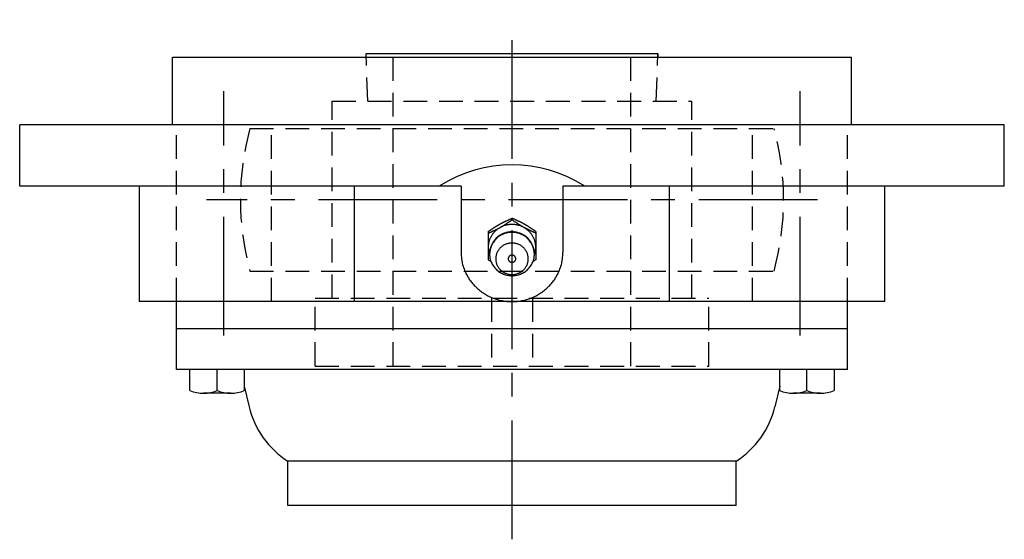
# Model space of a CAD drawing. Extents: x -78 to 174, y -78 to 174.
# Tile 8 of 9: x -73 to 72, y 98 to 174. Entities that reach past the tile are written whole.
import ezdxf

# ---------------------------------------------------------------- set-up
doc = ezdxf.new("R2010")
doc.units = 0
doc.header["$LTSCALE"] = 14
doc.linetypes.add('CENTER', pattern=[2, 1.25, -0.25, 0.25, -0.25])
doc.linetypes.add('HIDDEN', pattern=[0.375, 0.25, -0.125])
doc.layers.get('0').update_dxf_attribs({"linetype": 'CONTINUOUS'})
doc.layers.add('CENTER', color=1, linetype='CENTER')
doc.layers.add('HIDDEN', color=3, linetype='HIDDEN')

msp = doc.modelspace()

# ---------------------------------------------------------------- linework, layer by layer
for p, q in [((-50, 168.5), (50, 168.5)), ((-50, 158.5), (-50, 168.5)), ((-21.48, 168.5), (-21.5, 169)), ((-21.5, 169), (21.5, 169)), ((21.5, 169), (21.48, 168.5)), ((50, 158.5), (50, 168.5)), ((72.5, 158.5), (-72.5, 158.5)), ((-72.5, 149.5), (-72.5, 158.5)), ((72.5, 149.5), (72.5, 158.5)), ((-7.5, 149.5), (-72.5, 149.5)), ((-54.93, 149.5), (-54.93, 132.5)), ((-23.2, 132.5), (-23.2, 149.5)), ((-7.5, 149.5), (-7.5, 139.74)), ((7.5, 149.5), (7.5, 139.74)), ((72.5, 149.5), (7.5, 149.5)), ((23.2, 132.5), (23.2, 149.5)), ((54.93, 132.5), (54.93, 149.5)), ((0, 144.53), (0, 144.76)), ((-3.5, 142.81), (-3.5, 138.67)), ((3.5, 142.81), (3.5, 138.67)), ((-3.5, 138.67), (-3.09, 138.39)), ((3.5, 138.67), (3.09, 138.39)), ((54.93, 132.5), (-54.93, 132.5)), ((-49.42, 122.5), (-49.42, 132.5)), ((49.42, 122.5), (49.42, 132.5)), ((49.42, 128.5), (-49.42, 128.5)), ((49.42, 122.5), (-49.42, 122.5)), ((-47.42, 119.42), (-47.42, 122.5)), ((-43.42, 119.42), (-43.42, 122.5)), ((-39.42, 122.5), (-39.42, 119.42)), ((39.42, 119.42), (39.42, 122.5)), ((43.42, 119.42), (43.42, 122.5)), ((47.42, 122.5), (47.42, 119.42)), ((-41.42, 119), (-45.42, 119)), ((-39.42, 120.06), (-38.7, 117.01)), ((39.42, 120.06), (38.7, 117.01)), ((45.42, 119), (41.42, 119)), ((33, 109.01), (-33, 109.01)), ((-33, 102.5), (-33, 109.01)), ((33, 102.5), (33, 109.01)), ((33, 102.5), (-33, 102.5))]:
    msp.add_line(p, q)
for points in [[(-3.5, 142.81, 0), (-3.48, 142.83, 0), (-3.46, 142.84, 0), (-3.44, 142.85, 0), (-3.42, 142.87, 0), (-3.4, 142.88, 0), (-3.37, 142.9, 0), (-3.35, 142.91, 0), (-3.33, 142.93, 0), (-3.31, 142.94, 0), (-3.29, 142.96, 0), (-3.27, 142.97, 0), (-3.25, 142.98, 0), (-3.23, 143, 0), (-3.21, 143.01, 0), (-3.19, 143.03, 0), (-3.17, 143.04, 0), (-3.14, 143.05, 0), (-3.12, 143.07, 0), (-3.1, 143.08, 0), (-3.08, 143.1, 0), (-3.06, 143.11, 0), (-3.04, 143.12, 0), (-3.02, 143.14, 0), (-3, 143.15, 0), (-2.98, 143.17, 0), (-2.96, 143.18, 0), (-2.93, 143.19, 0), (-2.91, 143.21, 0), (-2.89, 143.22, 0), (-2.87, 143.24, 0), (-2.85, 143.25, 0), (-2.83, 143.27, 0), (-2.81, 143.28, 0), (-2.79, 143.29, 0), (-2.77, 143.31, 0), (-2.75, 143.32, 0), (-2.72, 143.34, 0), (-2.7, 143.35, 0), (-2.68, 143.36, 0), (-2.66, 143.38, 0), (-2.64, 143.39, 0), (-2.62, 143.4, 0), (-2.6, 143.42, 0), (-2.58, 143.43, 0), (-2.55, 143.44, 0), (-2.53, 143.46, 0), (-2.51, 143.47, 0), (-2.49, 143.49, 0), (-2.47, 143.5, 0), (-2.45, 143.51, 0), (-2.43, 143.53, 0), (-2.41, 143.54, 0), (-2.38, 143.55, 0), (-2.36, 143.57, 0), (-2.34, 143.58, 0), (-2.32, 143.59, 0), (-2.3, 143.61, 0), (-2.28, 143.62, 0), (-2.26, 143.63, 0), (-2.23, 143.65, 0), (-2.21, 143.66, 0), (-2.19, 143.67, 0), (-2.17, 143.69, 0), (-2.15, 143.7, 0), (-2.13, 143.71, 0), (-2.1, 143.72, 0), (-2.08, 143.74, 0), (-2.06, 143.75, 0), (-2.04, 143.76, 0), (-2.02, 143.78, 0), (-2, 143.79, 0), (-1.97, 143.8, 0), (-1.95, 143.81, 0), (-1.93, 143.83, 0), (-1.91, 143.84, 0), (-1.89, 143.85, 0), (-1.86, 143.86, 0), (-1.84, 143.88, 0), (-1.82, 143.89, 0), (-1.8, 143.9, 0), (-1.78, 143.91, 0), (-1.75, 143.93, 0), (-1.73, 143.94, 0), (-1.71, 143.95, 0), (-1.69, 143.96, 0), (-1.67, 143.97, 0), (-1.64, 143.99, 0), (-1.62, 144, 0), (-1.6, 144.01, 0), (-1.58, 144.02, 0), (-1.55, 144.03, 0), (-1.53, 144.04, 0), (-1.51, 144.06, 0), (-1.49, 144.07, 0), (-1.47, 144.08, 0), (-1.44, 144.09, 0), (-1.42, 144.1, 0), (-1.4, 144.11, 0), (-1.38, 144.12, 0), (-1.35, 144.14, 0), (-1.33, 144.15, 0), (-1.31, 144.16, 0), (-1.29, 144.17, 0), (-1.26, 144.18, 0), (-1.24, 144.19, 0), (-1.22, 144.2, 0), (-1.19, 144.22, 0), (-1.17, 144.23, 0), (-1.15, 144.24, 0), (-1.13, 144.25, 0), (-1.1, 144.26, 0), (-1.08, 144.27, 0), (-1.06, 144.28, 0), (-1.04, 144.29, 0), (-1.01, 144.3, 0), (-0.99, 144.31, 0), (-0.97, 144.32, 0), (-0.94, 144.34, 0), (-0.92, 144.35, 0), (-0.9, 144.36, 0), (-0.88, 144.37, 0), (-0.85, 144.38, 0), (-0.83, 144.39, 0), (-0.81, 144.4, 0), (-0.78, 144.41, 0), (-0.76, 144.42, 0), (-0.74, 144.43, 0), (-0.72, 144.44, 0), (-0.69, 144.45, 0), (-0.67, 144.46, 0), (-0.65, 144.47, 0), (-0.62, 144.48, 0), (-0.6, 144.5, 0), (-0.58, 144.5, 0), (-0.55, 144.52, 0), (-0.53, 144.53, 0), (-0.51, 144.54, 0), (-0.49, 144.55, 0), (-0.46, 144.56, 0), (-0.44, 144.57, 0), (-0.42, 144.58, 0), (-0.39, 144.59, 0), (-0.37, 144.6, 0), (-0.35, 144.61, 0), (-0.32, 144.62, 0), (-0.3, 144.63, 0), (-0.28, 144.64, 0), (-0.25, 144.65, 0), (-0.23, 144.66, 0), (-0.21, 144.67, 0), (-0.19, 144.68, 0), (-0.16, 144.69, 0), (-0.14, 144.7, 0), (-0.12, 144.71, 0), (-0.09, 144.72, 0), (-0.07, 144.73, 0), (-0.05, 144.74, 0), (-0.02, 144.75, 0), (0, 144.76, 0)], [(-3.5, 142.57, 0), (-3.48, 142.59, 0), (-3.45, 142.59, 0), (-3.43, 142.6, 0), (-3.41, 142.62, 0), (-3.38, 142.63, 0), (-3.36, 142.64, 0), (-3.34, 142.65, 0), (-3.31, 142.66, 0), (-3.29, 142.67, 0), (-3.27, 142.68, 0), (-3.25, 142.69, 0), (-3.22, 142.7, 0), (-3.2, 142.71, 0), (-3.18, 142.72, 0), (-3.15, 142.73, 0), (-3.13, 142.74, 0), (-3.11, 142.75, 0), (-3.08, 142.76, 0), (-3.06, 142.77, 0), (-3.04, 142.78, 0), (-3.01, 142.79, 0), (-2.99, 142.8, 0), (-2.97, 142.81, 0), (-2.95, 142.82, 0), (-2.92, 142.83, 0), (-2.9, 142.84, 0), (-2.88, 142.85, 0), (-2.85, 142.86, 0), (-2.83, 142.87, 0), (-2.81, 142.88, 0), (-2.78, 142.9, 0), (-2.76, 142.91, 0), (-2.74, 142.92, 0), (-2.72, 142.93, 0), (-2.69, 142.94, 0), (-2.67, 142.95, 0), (-2.65, 142.96, 0), (-2.62, 142.97, 0), (-2.6, 142.98, 0), (-2.58, 142.99, 0), (-2.56, 143, 0), (-2.53, 143.01, 0), (-2.51, 143.02, 0), (-2.49, 143.03, 0), (-2.46, 143.04, 0), (-2.44, 143.06, 0), (-2.42, 143.07, 0), (-2.4, 143.08, 0), (-2.37, 143.09, 0), (-2.35, 143.1, 0), (-2.33, 143.11, 0), (-2.3, 143.12, 0), (-2.28, 143.13, 0), (-2.26, 143.15, 0), (-2.24, 143.16, 0), (-2.21, 143.17, 0), (-2.19, 143.18, 0), (-2.17, 143.19, 0), (-2.15, 143.2, 0), (-2.12, 143.21, 0), (-2.1, 143.22, 0), (-2.08, 143.24, 0), (-2.06, 143.25, 0), (-2.03, 143.26, 0), (-2.01, 143.27, 0), (-1.99, 143.28, 0), (-1.97, 143.29, 0), (-1.95, 143.31, 0), (-1.92, 143.32, 0), (-1.9, 143.33, 0), (-1.88, 143.34, 0), (-1.86, 143.35, 0), (-1.83, 143.36, 0), (-1.81, 143.38, 0), (-1.79, 143.39, 0), (-1.77, 143.4, 0), (-1.75, 143.41, 0), (-1.72, 143.42, 0), (-1.7, 143.44, 0), (-1.68, 143.45, 0), (-1.66, 143.46, 0), (-1.64, 143.47, 0), (-1.61, 143.49, 0), (-1.59, 143.5, 0), (-1.57, 143.51, 0), (-1.55, 143.52, 0), (-1.53, 143.54, 0), (-1.5, 143.55, 0), (-1.48, 143.56, 0), (-1.46, 143.57, 0), (-1.44, 143.59, 0), (-1.42, 143.6, 0), (-1.4, 143.61, 0), (-1.37, 143.63, 0), (-1.35, 143.64, 0), (-1.33, 143.65, 0), (-1.31, 143.66, 0), (-1.29, 143.68, 0), (-1.27, 143.69, 0), (-1.24, 143.7, 0), (-1.22, 143.72, 0), (-1.2, 143.73, 0), (-1.18, 143.74, 0), (-1.16, 143.76, 0), (-1.14, 143.77, 0), (-1.12, 143.78, 0), (-1.09, 143.8, 0), (-1.07, 143.81, 0), (-1.05, 143.82, 0), (-1.03, 143.84, 0), (-1.01, 143.85, 0), (-0.99, 143.87, 0), (-0.97, 143.88, 0), (-0.95, 143.89, 0), (-0.92, 143.91, 0), (-0.9, 143.92, 0), (-0.88, 143.93, 0), (-0.86, 143.95, 0), (-0.84, 143.96, 0), (-0.82, 143.97, 0), (-0.8, 143.99, 0), (-0.78, 144, 0), (-0.75, 144.02, 0), (-0.73, 144.03, 0), (-0.71, 144.04, 0), (-0.69, 144.06, 0), (-0.67, 144.07, 0), (-0.65, 144.09, 0), (-0.63, 144.1, 0), (-0.61, 144.11, 0), (-0.59, 144.13, 0), (-0.56, 144.14, 0), (-0.54, 144.16, 0), (-0.52, 144.17, 0), (-0.5, 144.18, 0), (-0.48, 144.2, 0), (-0.46, 144.21, 0), (-0.44, 144.23, 0), (-0.42, 144.24, 0), (-0.4, 144.25, 0), (-0.38, 144.27, 0), (-0.36, 144.28, 0), (-0.33, 144.3, 0), (-0.31, 144.31, 0), (-0.29, 144.33, 0), (-0.27, 144.34, 0), (-0.25, 144.35, 0), (-0.23, 144.37, 0), (-0.21, 144.38, 0), (-0.19, 144.4, 0), (-0.17, 144.41, 0), (-0.15, 144.43, 0), (-0.13, 144.44, 0), (-0.1, 144.46, 0), (-0.08, 144.47, 0), (-0.06, 144.48, 0), (-0.04, 144.5, 0), (-0.02, 144.51, 0), (0, 144.53, 0)], [(3.3, 139.35, 0), (3.33, 139.44, 0), (3.36, 139.54, 0), (3.39, 139.63, 0), (3.41, 139.73, 0), (3.43, 139.83, 0), (3.45, 139.93, 0), (3.47, 140.03, 0), (3.48, 140.13, 0), (3.49, 140.23, 0), (3.5, 140.33, 0), (3.5, 140.44, 0), (3.5, 140.54, 0), (3.5, 140.64, 0), (3.49, 140.74, 0), (3.48, 140.84, 0), (3.47, 140.94, 0), (3.45, 141.04, 0), (3.43, 141.14, 0), (3.41, 141.24, 0), (3.39, 141.34, 0), (3.36, 141.43, 0), (3.33, 141.53, 0), (3.29, 141.62, 0), (3.26, 141.72, 0), (3.22, 141.81, 0), (3.17, 141.91, 0), (3.13, 142, 0), (3.08, 142.09, 0), (3.03, 142.18, 0), (2.98, 142.26, 0), (2.92, 142.35, 0), (2.86, 142.43, 0), (2.8, 142.51, 0), (2.74, 142.59, 0), (2.67, 142.67, 0), (2.6, 142.75, 0), (2.53, 142.82, 0), (2.46, 142.89, 0), (2.38, 142.96, 0), (2.3, 143.03, 0), (2.22, 143.09, 0), (2.14, 143.16, 0), (2.06, 143.22, 0), (1.97, 143.28, 0), (1.88, 143.33, 0), (1.79, 143.38, 0), (1.7, 143.44, 0), (1.61, 143.48, 0), (1.52, 143.53, 0), (1.42, 143.57, 0), (1.33, 143.61, 0), (1.23, 143.65, 0), (1.13, 143.68, 0), (1.03, 143.71, 0), (0.93, 143.74, 0), (0.83, 143.77, 0), (0.73, 143.79, 0), (0.62, 143.81, 0), (0.52, 143.82, 0), (0.42, 143.84, 0), (0.31, 143.85, 0), (0.21, 143.86, 0), (0.1, 143.86, 0), (0, 143.86, 0), (-0.1, 143.86, 0), (-0.21, 143.86, 0), (-0.31, 143.85, 0), (-0.42, 143.84, 0), (-0.52, 143.82, 0), (-0.62, 143.81, 0), (-0.73, 143.79, 0), (-0.83, 143.77, 0), (-0.93, 143.74, 0), (-1.03, 143.71, 0), (-1.13, 143.68, 0), (-1.23, 143.65, 0), (-1.33, 143.61, 0), (-1.42, 143.57, 0), (-1.52, 143.53, 0), (-1.61, 143.48, 0), (-1.7, 143.44, 0), (-1.79, 143.38, 0), (-1.88, 143.33, 0), (-1.97, 143.28, 0), (-2.06, 143.22, 0), (-2.14, 143.16, 0), (-2.22, 143.09, 0), (-2.3, 143.03, 0), (-2.38, 142.96, 0), (-2.46, 142.89, 0), (-2.53, 142.82, 0), (-2.6, 142.75, 0), (-2.67, 142.67, 0), (-2.74, 142.59, 0), (-2.8, 142.51, 0), (-2.86, 142.43, 0), (-2.92, 142.35, 0), (-2.98, 142.26, 0), (-3.03, 142.18, 0), (-3.08, 142.09, 0), (-3.13, 142, 0), (-3.17, 141.91, 0), (-3.22, 141.81, 0), (-3.26, 141.72, 0), (-3.29, 141.62, 0), (-3.33, 141.53, 0), (-3.36, 141.43, 0), (-3.39, 141.34, 0), (-3.41, 141.24, 0), (-3.43, 141.14, 0), (-3.45, 141.04, 0), (-3.47, 140.94, 0), (-3.48, 140.84, 0), (-3.49, 140.74, 0), (-3.5, 140.64, 0), (-3.5, 140.54, 0), (-3.5, 140.44, 0), (-3.5, 140.33, 0), (-3.49, 140.23, 0), (-3.48, 140.13, 0), (-3.47, 140.03, 0), (-3.45, 139.93, 0), (-3.43, 139.83, 0), (-3.41, 139.73, 0), (-3.39, 139.63, 0), (-3.36, 139.54, 0), (-3.33, 139.44, 0), (-3.3, 139.35, 0)], [(3.5, 142.81, 0), (3.48, 142.83, 0), (3.46, 142.84, 0), (3.44, 142.85, 0), (3.42, 142.87, 0), (3.4, 142.88, 0), (3.37, 142.9, 0), (3.35, 142.91, 0), (3.33, 142.93, 0), (3.31, 142.94, 0), (3.29, 142.96, 0), (3.27, 142.97, 0), (3.25, 142.98, 0), (3.23, 143, 0), (3.21, 143.01, 0), (3.19, 143.03, 0), (3.17, 143.04, 0), (3.14, 143.05, 0), (3.12, 143.07, 0), (3.1, 143.08, 0), (3.08, 143.1, 0), (3.06, 143.11, 0), (3.04, 143.12, 0), (3.02, 143.14, 0), (3, 143.15, 0), (2.98, 143.17, 0), (2.96, 143.18, 0), (2.93, 143.19, 0), (2.91, 143.21, 0), (2.89, 143.22, 0), (2.87, 143.24, 0), (2.85, 143.25, 0), (2.83, 143.27, 0), (2.81, 143.28, 0), (2.79, 143.29, 0), (2.77, 143.31, 0), (2.75, 143.32, 0), (2.72, 143.34, 0), (2.7, 143.35, 0), (2.68, 143.36, 0), (2.66, 143.38, 0), (2.64, 143.39, 0), (2.62, 143.4, 0), (2.6, 143.42, 0), (2.58, 143.43, 0), (2.55, 143.44, 0), (2.53, 143.46, 0), (2.51, 143.47, 0), (2.49, 143.49, 0), (2.47, 143.5, 0), (2.45, 143.51, 0), (2.43, 143.53, 0), (2.41, 143.54, 0), (2.38, 143.55, 0), (2.36, 143.57, 0), (2.34, 143.58, 0), (2.32, 143.59, 0), (2.3, 143.61, 0), (2.28, 143.62, 0), (2.26, 143.63, 0), (2.23, 143.65, 0), (2.21, 143.66, 0), (2.19, 143.67, 0), (2.17, 143.69, 0), (2.15, 143.7, 0), (2.13, 143.71, 0), (2.1, 143.72, 0), (2.08, 143.74, 0), (2.06, 143.75, 0), (2.04, 143.76, 0), (2.02, 143.78, 0), (2, 143.79, 0), (1.97, 143.8, 0), (1.95, 143.81, 0), (1.93, 143.83, 0), (1.91, 143.84, 0), (1.89, 143.85, 0), (1.86, 143.86, 0), (1.84, 143.88, 0), (1.82, 143.89, 0), (1.8, 143.9, 0), (1.78, 143.91, 0), (1.75, 143.93, 0), (1.73, 143.94, 0), (1.71, 143.95, 0), (1.69, 143.96, 0), (1.67, 143.97, 0), (1.64, 143.99, 0), (1.62, 144, 0), (1.6, 144.01, 0), (1.58, 144.02, 0), (1.55, 144.03, 0), (1.53, 144.04, 0), (1.51, 144.06, 0), (1.49, 144.07, 0), (1.47, 144.08, 0), (1.44, 144.09, 0), (1.42, 144.1, 0), (1.4, 144.11, 0), (1.38, 144.12, 0), (1.35, 144.14, 0), (1.33, 144.15, 0), (1.31, 144.16, 0), (1.29, 144.17, 0), (1.26, 144.18, 0), (1.24, 144.19, 0), (1.22, 144.2, 0), (1.19, 144.22, 0), (1.17, 144.23, 0), (1.15, 144.24, 0), (1.13, 144.25, 0), (1.1, 144.26, 0), (1.08, 144.27, 0), (1.06, 144.28, 0), (1.04, 144.29, 0), (1.01, 144.3, 0), (0.99, 144.31, 0), (0.97, 144.32, 0), (0.94, 144.34, 0), (0.92, 144.35, 0), (0.9, 144.36, 0), (0.88, 144.37, 0), (0.85, 144.38, 0), (0.83, 144.39, 0), (0.81, 144.4, 0), (0.78, 144.41, 0), (0.76, 144.42, 0), (0.74, 144.43, 0), (0.72, 144.44, 0), (0.69, 144.45, 0), (0.67, 144.46, 0), (0.65, 144.47, 0), (0.62, 144.48, 0), (0.6, 144.5, 0), (0.58, 144.5, 0), (0.55, 144.52, 0), (0.53, 144.53, 0), (0.51, 144.54, 0), (0.49, 144.55, 0), (0.46, 144.56, 0), (0.44, 144.57, 0), (0.42, 144.58, 0), (0.39, 144.59, 0), (0.37, 144.6, 0), (0.35, 144.61, 0), (0.32, 144.62, 0), (0.3, 144.63, 0), (0.28, 144.64, 0), (0.25, 144.65, 0), (0.23, 144.66, 0), (0.21, 144.67, 0), (0.19, 144.68, 0), (0.16, 144.69, 0), (0.14, 144.7, 0), (0.12, 144.71, 0), (0.09, 144.72, 0), (0.07, 144.73, 0), (0.05, 144.74, 0), (0.02, 144.75, 0), (0, 144.76, 0)], [(3.5, 142.57, 0), (3.48, 142.59, 0), (3.45, 142.59, 0), (3.43, 142.6, 0), (3.41, 142.62, 0), (3.38, 142.63, 0), (3.36, 142.64, 0), (3.34, 142.65, 0), (3.31, 142.66, 0), (3.29, 142.67, 0), (3.27, 142.68, 0), (3.25, 142.69, 0), (3.22, 142.7, 0), (3.2, 142.71, 0), (3.18, 142.72, 0), (3.15, 142.73, 0), (3.13, 142.74, 0), (3.11, 142.75, 0), (3.08, 142.76, 0), (3.06, 142.77, 0), (3.04, 142.78, 0), (3.01, 142.79, 0), (2.99, 142.8, 0), (2.97, 142.81, 0), (2.95, 142.82, 0), (2.92, 142.83, 0), (2.9, 142.84, 0), (2.88, 142.85, 0), (2.85, 142.86, 0), (2.83, 142.87, 0), (2.81, 142.88, 0), (2.78, 142.9, 0), (2.76, 142.91, 0), (2.74, 142.92, 0), (2.72, 142.93, 0), (2.69, 142.94, 0), (2.67, 142.95, 0), (2.65, 142.96, 0), (2.62, 142.97, 0), (2.6, 142.98, 0), (2.58, 142.99, 0), (2.56, 143, 0), (2.53, 143.01, 0), (2.51, 143.02, 0), (2.49, 143.03, 0), (2.46, 143.04, 0), (2.44, 143.06, 0), (2.42, 143.07, 0), (2.4, 143.08, 0), (2.37, 143.09, 0), (2.35, 143.1, 0), (2.33, 143.11, 0), (2.3, 143.12, 0), (2.28, 143.13, 0), (2.26, 143.15, 0), (2.24, 143.16, 0), (2.21, 143.17, 0), (2.19, 143.18, 0), (2.17, 143.19, 0), (2.15, 143.2, 0), (2.12, 143.21, 0), (2.1, 143.22, 0), (2.08, 143.24, 0), (2.06, 143.25, 0), (2.03, 143.26, 0), (2.01, 143.27, 0), (1.99, 143.28, 0), (1.97, 143.29, 0), (1.95, 143.31, 0), (1.92, 143.32, 0), (1.9, 143.33, 0), (1.88, 143.34, 0), (1.86, 143.35, 0), (1.83, 143.36, 0), (1.81, 143.38, 0), (1.79, 143.39, 0), (1.77, 143.4, 0), (1.75, 143.41, 0), (1.72, 143.42, 0), (1.7, 143.44, 0), (1.68, 143.45, 0), (1.66, 143.46, 0), (1.64, 143.47, 0), (1.61, 143.49, 0), (1.59, 143.5, 0), (1.57, 143.51, 0), (1.55, 143.52, 0), (1.53, 143.54, 0), (1.5, 143.55, 0), (1.48, 143.56, 0), (1.46, 143.57, 0), (1.44, 143.59, 0), (1.42, 143.6, 0), (1.4, 143.61, 0), (1.37, 143.63, 0), (1.35, 143.64, 0), (1.33, 143.65, 0), (1.31, 143.66, 0), (1.29, 143.68, 0), (1.27, 143.69, 0), (1.24, 143.7, 0), (1.22, 143.72, 0), (1.2, 143.73, 0), (1.18, 143.74, 0), (1.16, 143.76, 0), (1.14, 143.77, 0), (1.12, 143.78, 0), (1.09, 143.8, 0), (1.07, 143.81, 0), (1.05, 143.82, 0), (1.03, 143.84, 0), (1.01, 143.85, 0), (0.99, 143.87, 0), (0.97, 143.88, 0), (0.95, 143.89, 0), (0.92, 143.91, 0), (0.9, 143.92, 0), (0.88, 143.93, 0), (0.86, 143.95, 0), (0.84, 143.96, 0), (0.82, 143.97, 0), (0.8, 143.99, 0), (0.78, 144, 0), (0.75, 144.02, 0), (0.73, 144.03, 0), (0.71, 144.04, 0), (0.69, 144.06, 0), (0.67, 144.07, 0), (0.65, 144.09, 0), (0.63, 144.1, 0), (0.61, 144.11, 0), (0.59, 144.13, 0), (0.56, 144.14, 0), (0.54, 144.16, 0), (0.52, 144.17, 0), (0.5, 144.18, 0), (0.48, 144.2, 0), (0.46, 144.21, 0), (0.44, 144.23, 0), (0.42, 144.24, 0), (0.4, 144.25, 0), (0.38, 144.27, 0), (0.36, 144.28, 0), (0.33, 144.3, 0), (0.31, 144.31, 0), (0.29, 144.33, 0), (0.27, 144.34, 0), (0.25, 144.35, 0), (0.23, 144.37, 0), (0.21, 144.38, 0), (0.19, 144.4, 0), (0.17, 144.41, 0), (0.15, 144.43, 0), (0.13, 144.44, 0), (0.1, 144.46, 0), (0.08, 144.47, 0), (0.06, 144.48, 0), (0.04, 144.5, 0), (0.02, 144.51, 0), (0, 144.53, 0)], [(3.3, 139.5, 0), (3.3, 139.66, 0), (3.28, 139.81, 0), (3.26, 139.97, 0), (3.24, 140.12, 0), (3.2, 140.27, 0), (3.16, 140.42, 0), (3.11, 140.57, 0), (3.05, 140.72, 0), (2.98, 140.86, 0), (2.91, 141, 0), (2.83, 141.14, 0), (2.74, 141.27, 0), (2.65, 141.4, 0), (2.55, 141.52, 0), (2.45, 141.64, 0), (2.33, 141.75, 0), (2.22, 141.86, 0), (2.09, 141.96, 0), (1.97, 142.06, 0), (1.83, 142.15, 0), (1.7, 142.23, 0), (1.56, 142.31, 0), (1.41, 142.38, 0), (1.26, 142.44, 0), (1.11, 142.5, 0), (0.96, 142.55, 0), (0.8, 142.59, 0), (0.64, 142.62, 0), (0.48, 142.65, 0), (0.32, 142.67, 0), (0.16, 142.68, 0), (0, 142.69, 0), (-0.16, 142.68, 0), (-0.32, 142.67, 0), (-0.48, 142.65, 0), (-0.64, 142.62, 0), (-0.8, 142.59, 0), (-0.96, 142.55, 0), (-1.11, 142.5, 0), (-1.26, 142.44, 0), (-1.41, 142.38, 0), (-1.56, 142.31, 0), (-1.7, 142.23, 0), (-1.83, 142.15, 0), (-1.97, 142.06, 0), (-2.09, 141.96, 0), (-2.22, 141.86, 0), (-2.33, 141.75, 0), (-2.45, 141.64, 0), (-2.55, 141.52, 0), (-2.65, 141.4, 0), (-2.74, 141.27, 0), (-2.83, 141.14, 0), (-2.91, 141, 0), (-2.98, 140.86, 0), (-3.05, 140.72, 0), (-3.11, 140.57, 0), (-3.16, 140.42, 0), (-3.2, 140.27, 0), (-3.24, 140.12, 0), (-3.26, 139.97, 0), (-3.28, 139.81, 0), (-3.3, 139.66, 0), (-3.3, 139.5, 0), (-3.3, 139.34, 0), (-3.28, 139.19, 0), (-3.26, 139.03, 0), (-3.24, 138.88, 0), (-3.2, 138.72, 0), (-3.16, 138.57, 0), (-3.11, 138.43, 0), (-3.05, 138.28, 0), (-2.98, 138.14, 0), (-2.91, 138, 0), (-2.83, 137.86, 0), (-2.74, 137.73, 0), (-2.65, 137.6, 0), (-2.55, 137.48, 0), (-2.45, 137.36, 0), (-2.33, 137.25, 0), (-2.22, 137.14, 0), (-2.09, 137.03, 0), (-1.97, 136.94, 0), (-1.83, 136.85, 0), (-1.7, 136.76, 0), (-1.56, 136.69, 0), (-1.41, 136.62, 0), (-1.26, 136.55, 0), (-1.11, 136.5, 0), (-0.96, 136.45, 0), (-0.8, 136.41, 0), (-0.64, 136.37, 0), (-0.48, 136.35, 0), (-0.32, 136.33, 0), (-0.16, 136.31, 0), (0, 136.31, 0), (0.16, 136.31, 0), (0.32, 136.33, 0), (0.48, 136.35, 0), (0.64, 136.37, 0), (0.8, 136.41, 0), (0.96, 136.45, 0), (1.11, 136.5, 0), (1.26, 136.55, 0), (1.41, 136.62, 0), (1.56, 136.69, 0), (1.7, 136.76, 0), (1.83, 136.85, 0), (1.97, 136.94, 0), (2.09, 137.03, 0), (2.22, 137.14, 0), (2.33, 137.25, 0), (2.45, 137.36, 0), (2.55, 137.48, 0), (2.65, 137.6, 0), (2.74, 137.73, 0), (2.83, 137.86, 0), (2.91, 138, 0), (2.98, 138.14, 0), (3.05, 138.28, 0), (3.11, 138.43, 0), (3.16, 138.57, 0), (3.2, 138.72, 0), (3.24, 138.88, 0), (3.26, 139.03, 0), (3.28, 139.19, 0), (3.3, 139.34, 0), (3.3, 139.5, 0)], [(2.4, 138.8, 0), (2.4, 138.91, 0), (2.39, 139.03, 0), (2.37, 139.14, 0), (2.35, 139.25, 0), (2.33, 139.36, 0), (2.3, 139.47, 0), (2.26, 139.58, 0), (2.22, 139.69, 0), (2.17, 139.79, 0), (2.12, 139.89, 0), (2.06, 139.99, 0), (2, 140.09, 0), (1.93, 140.18, 0), (1.86, 140.27, 0), (1.78, 140.36, 0), (1.7, 140.44, 0), (1.61, 140.52, 0), (1.52, 140.59, 0), (1.43, 140.66, 0), (1.33, 140.73, 0), (1.23, 140.79, 0), (1.13, 140.84, 0), (1.03, 140.9, 0), (0.92, 140.94, 0), (0.81, 140.98, 0), (0.7, 141.02, 0), (0.58, 141.05, 0), (0.47, 141.07, 0), (0.35, 141.09, 0), (0.24, 141.11, 0), (0.12, 141.12, 0), (0, 141.12, 0), (-0.12, 141.12, 0), (-0.24, 141.11, 0), (-0.35, 141.09, 0), (-0.47, 141.07, 0), (-0.58, 141.05, 0), (-0.7, 141.02, 0), (-0.81, 140.98, 0), (-0.92, 140.94, 0), (-1.03, 140.9, 0), (-1.13, 140.84, 0), (-1.23, 140.79, 0), (-1.33, 140.73, 0), (-1.43, 140.66, 0), (-1.52, 140.59, 0), (-1.61, 140.52, 0), (-1.7, 140.44, 0), (-1.78, 140.36, 0), (-1.86, 140.27, 0), (-1.93, 140.18, 0), (-2, 140.09, 0), (-2.06, 139.99, 0), (-2.12, 139.89, 0), (-2.17, 139.79, 0), (-2.22, 139.69, 0), (-2.26, 139.58, 0), (-2.3, 139.47, 0), (-2.33, 139.36, 0), (-2.35, 139.25, 0), (-2.37, 139.14, 0), (-2.39, 139.03, 0), (-2.4, 138.91, 0), (-2.4, 138.8, 0), (-2.4, 138.69, 0), (-2.39, 138.57, 0), (-2.37, 138.46, 0), (-2.35, 138.35, 0), (-2.33, 138.24, 0), (-2.3, 138.13, 0), (-2.26, 138.02, 0), (-2.22, 137.91, 0), (-2.17, 137.81, 0), (-2.12, 137.71, 0), (-2.06, 137.61, 0), (-2, 137.51, 0), (-1.93, 137.42, 0), (-1.86, 137.33, 0), (-1.78, 137.24, 0), (-1.7, 137.16, 0), (-1.61, 137.08, 0), (-1.52, 137.01, 0), (-1.43, 136.94, 0), (-1.33, 136.87, 0), (-1.23, 136.81, 0), (-1.13, 136.76, 0), (-1.03, 136.7, 0), (-0.92, 136.66, 0), (-0.81, 136.62, 0), (-0.7, 136.58, 0), (-0.58, 136.55, 0), (-0.47, 136.53, 0), (-0.35, 136.51, 0), (-0.24, 136.49, 0), (-0.12, 136.49, 0), (0, 136.48, 0), (0.12, 136.49, 0), (0.24, 136.49, 0), (0.35, 136.51, 0), (0.47, 136.53, 0), (0.58, 136.55, 0), (0.7, 136.58, 0), (0.81, 136.62, 0), (0.92, 136.66, 0), (1.03, 136.7, 0), (1.13, 136.76, 0), (1.23, 136.81, 0), (1.33, 136.87, 0), (1.43, 136.94, 0), (1.52, 137.01, 0), (1.61, 137.08, 0), (1.7, 137.16, 0), (1.78, 137.24, 0), (1.86, 137.33, 0), (1.93, 137.42, 0), (2, 137.51, 0), (2.06, 137.61, 0), (2.12, 137.71, 0), (2.17, 137.81, 0), (2.22, 137.91, 0), (2.26, 138.02, 0), (2.3, 138.13, 0), (2.33, 138.24, 0), (2.35, 138.35, 0), (2.37, 138.46, 0), (2.39, 138.57, 0), (2.4, 138.69, 0), (2.4, 138.8, 0)], [(-7.5, 139.74, 0), (-7.5, 139.57, 0), (-7.49, 139.39, 0), (-7.48, 139.21, 0), (-7.46, 139.03, 0), (-7.44, 138.86, 0), (-7.42, 138.68, 0), (-7.39, 138.51, 0), (-7.36, 138.33, 0), (-7.32, 138.16, 0), (-7.28, 137.98, 0), (-7.23, 137.81, 0), (-7.18, 137.64, 0), (-7.12, 137.47, 0), (-7.06, 137.3, 0), (-7, 137.14, 0), (-6.93, 136.97, 0), (-6.86, 136.81, 0), (-6.78, 136.65, 0), (-6.7, 136.49, 0), (-6.61, 136.33, 0), (-6.53, 136.17, 0), (-6.43, 136.02, 0), (-6.34, 135.87, 0), (-6.24, 135.72, 0), (-6.13, 135.57, 0), (-6.02, 135.43, 0), (-5.91, 135.29, 0), (-5.8, 135.15, 0), (-5.68, 135.01, 0), (-5.56, 134.88, 0), (-5.43, 134.75, 0), (-5.3, 134.62, 0), (-5.17, 134.5, 0), (-5.04, 134.38, 0), (-4.9, 134.26, 0), (-4.76, 134.14, 0), (-4.61, 134.03, 0), (-4.47, 133.93, 0), (-4.32, 133.82, 0), (-4.17, 133.72, 0), (-4.01, 133.62, 0), (-3.86, 133.53, 0), (-3.7, 133.44, 0), (-3.54, 133.35, 0), (-3.37, 133.27, 0), (-3.21, 133.2, 0), (-3.04, 133.12, 0), (-2.87, 133.05, 0), (-2.7, 132.99, 0), (-2.53, 132.92, 0), (-2.35, 132.87, 0), (-2.18, 132.81, 0), (-2, 132.76, 0), (-1.82, 132.72, 0), (-1.64, 132.68, 0), (-1.46, 132.64, 0), (-1.28, 132.61, 0), (-1.1, 132.58, 0), (-0.92, 132.55, 0), (-0.74, 132.53, 0), (-0.55, 132.52, 0), (-0.37, 132.51, 0), (-0.18, 132.5, 0), (0, 132.5, 0), (0.18, 132.5, 0), (0.37, 132.51, 0), (0.55, 132.52, 0), (0.74, 132.53, 0), (0.92, 132.55, 0), (1.1, 132.58, 0), (1.28, 132.61, 0), (1.46, 132.64, 0), (1.64, 132.68, 0), (1.82, 132.72, 0), (2, 132.76, 0), (2.18, 132.81, 0), (2.35, 132.87, 0), (2.53, 132.92, 0), (2.7, 132.99, 0), (2.87, 133.05, 0), (3.04, 133.12, 0), (3.21, 133.2, 0), (3.37, 133.27, 0), (3.54, 133.35, 0), (3.7, 133.44, 0), (3.86, 133.53, 0), (4.01, 133.62, 0), (4.17, 133.72, 0), (4.32, 133.82, 0), (4.47, 133.93, 0), (4.61, 134.03, 0), (4.76, 134.14, 0), (4.9, 134.26, 0), (5.04, 134.38, 0), (5.17, 134.5, 0), (5.3, 134.62, 0), (5.43, 134.75, 0), (5.56, 134.88, 0), (5.68, 135.01, 0), (5.8, 135.15, 0), (5.91, 135.29, 0), (6.02, 135.43, 0), (6.13, 135.57, 0), (6.24, 135.72, 0), (6.34, 135.87, 0), (6.43, 136.02, 0), (6.53, 136.17, 0), (6.61, 136.33, 0), (6.7, 136.49, 0), (6.78, 136.65, 0), (6.86, 136.81, 0), (6.93, 136.97, 0), (7, 137.14, 0), (7.06, 137.3, 0), (7.12, 137.47, 0), (7.18, 137.64, 0), (7.23, 137.81, 0), (7.28, 137.98, 0), (7.32, 138.16, 0), (7.36, 138.33, 0), (7.39, 138.51, 0), (7.42, 138.68, 0), (7.44, 138.86, 0), (7.46, 139.03, 0), (7.48, 139.21, 0), (7.49, 139.39, 0), (7.5, 139.57, 0), (7.5, 139.74, 0)], [(-3.5, 140.48, 0), (-3.5, 140.47, 0), (-3.5, 140.46, 0), (-3.5, 140.46, 0), (-3.5, 140.45, 0), (-3.5, 140.44, 0), (-3.5, 140.43, 0), (-3.5, 140.42, 0), (-3.5, 140.41, 0), (-3.5, 140.4, 0), (-3.5, 140.39, 0), (-3.5, 140.38, 0), (-3.5, 140.37, 0), (-3.5, 140.37, 0), (-3.5, 140.36, 0), (-3.5, 140.35, 0), (-3.5, 140.34, 0), (-3.5, 140.33, 0), (-3.5, 140.32, 0), (-3.5, 140.31, 0), (-3.49, 140.3, 0), (-3.49, 140.29, 0), (-3.49, 140.28, 0), (-3.49, 140.27, 0), (-3.49, 140.26, 0), (-3.49, 140.26, 0), (-3.49, 140.25, 0), (-3.49, 140.24, 0), (-3.49, 140.23, 0), (-3.49, 140.22, 0), (-3.49, 140.21, 0), (-3.49, 140.2, 0), (-3.49, 140.19, 0), (-3.49, 140.18, 0), (-3.49, 140.18, 0), (-3.48, 140.17, 0), (-3.48, 140.16, 0), (-3.48, 140.15, 0), (-3.48, 140.14, 0), (-3.48, 140.13, 0), (-3.48, 140.12, 0), (-3.48, 140.11, 0), (-3.48, 140.1, 0), (-3.48, 140.09, 0), (-3.48, 140.09, 0), (-3.47, 140.08, 0), (-3.47, 140.07, 0), (-3.47, 140.06, 0), (-3.47, 140.05, 0), (-3.47, 140.04, 0), (-3.47, 140.03, 0), (-3.47, 140.02, 0), (-3.47, 140.01, 0), (-3.46, 140, 0), (-3.46, 140, 0), (-3.46, 139.99, 0), (-3.46, 139.98, 0), (-3.46, 139.97, 0), (-3.46, 139.96, 0), (-3.46, 139.95, 0), (-3.45, 139.94, 0), (-3.45, 139.93, 0), (-3.45, 139.92, 0), (-3.45, 139.91, 0), (-3.45, 139.91, 0), (-3.45, 139.9, 0), (-3.45, 139.89, 0), (-3.44, 139.88, 0), (-3.44, 139.87, 0), (-3.44, 139.86, 0), (-3.44, 139.85, 0), (-3.44, 139.84, 0), (-3.44, 139.83, 0), (-3.43, 139.82, 0), (-3.43, 139.82, 0), (-3.43, 139.81, 0), (-3.43, 139.8, 0), (-3.43, 139.79, 0), (-3.42, 139.78, 0), (-3.42, 139.77, 0), (-3.42, 139.76, 0), (-3.42, 139.75, 0), (-3.42, 139.75, 0), (-3.41, 139.74, 0), (-3.41, 139.73, 0), (-3.41, 139.72, 0), (-3.41, 139.71, 0), (-3.41, 139.7, 0), (-3.4, 139.69, 0), (-3.4, 139.68, 0), (-3.4, 139.68, 0), (-3.4, 139.67, 0), (-3.39, 139.66, 0), (-3.39, 139.65, 0), (-3.39, 139.64, 0), (-3.39, 139.63, 0), (-3.38, 139.62, 0), (-3.38, 139.61, 0), (-3.38, 139.6, 0), (-3.38, 139.6, 0), (-3.38, 139.59, 0), (-3.37, 139.58, 0), (-3.37, 139.57, 0), (-3.37, 139.56, 0), (-3.37, 139.55, 0), (-3.36, 139.54, 0), (-3.36, 139.53, 0), (-3.36, 139.53, 0), (-3.35, 139.52, 0), (-3.35, 139.51, 0), (-3.35, 139.5, 0), (-3.35, 139.49, 0), (-3.34, 139.48, 0), (-3.34, 139.47, 0), (-3.34, 139.47, 0), (-3.34, 139.46, 0), (-3.33, 139.45, 0), (-3.33, 139.44, 0), (-3.33, 139.43, 0), (-3.32, 139.42, 0), (-3.32, 139.41, 0), (-3.32, 139.41, 0), (-3.31, 139.4, 0), (-3.31, 139.39, 0), (-3.31, 139.38, 0), (-3.31, 139.37, 0), (-3.3, 139.36, 0), (-3.3, 139.35, 0), (-3.3, 139.35, 0)], [(0.55, 138.8, 0), (0.55, 138.83, 0), (0.55, 138.85, 0), (0.55, 138.88, 0), (0.54, 138.91, 0), (0.54, 138.93, 0), (0.53, 138.96, 0), (0.52, 138.98, 0), (0.51, 139, 0), (0.5, 139.03, 0), (0.49, 139.05, 0), (0.48, 139.07, 0), (0.46, 139.1, 0), (0.45, 139.12, 0), (0.43, 139.14, 0), (0.41, 139.16, 0), (0.39, 139.18, 0), (0.37, 139.2, 0), (0.35, 139.21, 0), (0.33, 139.23, 0), (0.31, 139.25, 0), (0.29, 139.26, 0), (0.26, 139.27, 0), (0.24, 139.28, 0), (0.21, 139.29, 0), (0.19, 139.3, 0), (0.16, 139.31, 0), (0.13, 139.32, 0), (0.11, 139.32, 0), (0.08, 139.33, 0), (0.05, 139.33, 0), (0.03, 139.34, 0), (0, 139.34, 0), (-0.03, 139.34, 0), (-0.05, 139.33, 0), (-0.08, 139.33, 0), (-0.11, 139.32, 0), (-0.13, 139.32, 0), (-0.16, 139.31, 0), (-0.19, 139.3, 0), (-0.21, 139.29, 0), (-0.24, 139.28, 0), (-0.26, 139.27, 0), (-0.29, 139.26, 0), (-0.31, 139.25, 0), (-0.33, 139.23, 0), (-0.35, 139.21, 0), (-0.37, 139.2, 0), (-0.39, 139.18, 0), (-0.41, 139.16, 0), (-0.43, 139.14, 0), (-0.45, 139.12, 0), (-0.46, 139.1, 0), (-0.48, 139.07, 0), (-0.49, 139.05, 0), (-0.5, 139.03, 0), (-0.51, 139, 0), (-0.52, 138.98, 0), (-0.53, 138.96, 0), (-0.54, 138.93, 0), (-0.54, 138.91, 0), (-0.55, 138.88, 0), (-0.55, 138.85, 0), (-0.55, 138.83, 0), (-0.55, 138.8, 0), (-0.55, 138.77, 0), (-0.55, 138.75, 0), (-0.55, 138.72, 0), (-0.54, 138.7, 0), (-0.54, 138.67, 0), (-0.53, 138.65, 0), (-0.52, 138.62, 0), (-0.51, 138.59, 0), (-0.5, 138.57, 0), (-0.49, 138.55, 0), (-0.48, 138.53, 0), (-0.46, 138.5, 0), (-0.45, 138.48, 0), (-0.43, 138.46, 0), (-0.41, 138.44, 0), (-0.39, 138.42, 0), (-0.37, 138.4, 0), (-0.35, 138.39, 0), (-0.33, 138.37, 0), (-0.31, 138.35, 0), (-0.29, 138.34, 0), (-0.26, 138.33, 0), (-0.24, 138.32, 0), (-0.21, 138.31, 0), (-0.19, 138.3, 0), (-0.16, 138.29, 0), (-0.13, 138.28, 0), (-0.11, 138.28, 0), (-0.08, 138.27, 0), (-0.05, 138.27, 0), (-0.03, 138.26, 0), (0, 138.26, 0), (0.03, 138.26, 0), (0.05, 138.27, 0), (0.08, 138.27, 0), (0.11, 138.28, 0), (0.13, 138.28, 0), (0.16, 138.29, 0), (0.19, 138.3, 0), (0.21, 138.31, 0), (0.24, 138.32, 0), (0.26, 138.33, 0), (0.29, 138.34, 0), (0.31, 138.35, 0), (0.33, 138.37, 0), (0.35, 138.39, 0), (0.37, 138.4, 0), (0.39, 138.42, 0), (0.41, 138.44, 0), (0.43, 138.46, 0), (0.45, 138.48, 0), (0.46, 138.5, 0), (0.48, 138.53, 0), (0.49, 138.55, 0), (0.5, 138.57, 0), (0.51, 138.59, 0), (0.52, 138.62, 0), (0.53, 138.65, 0), (0.54, 138.67, 0), (0.54, 138.7, 0), (0.55, 138.72, 0), (0.55, 138.75, 0), (0.55, 138.77, 0), (0.55, 138.8, 0)]]:
    msp.add_polyline3d(points)
for centre, radius, start, end in [((0, 132.61), 20, 57.6407, 122.3593), ((0, 139.5), 3.3, 0, 180), ((-45.42, 124.03), 5.03, 246.5549, 293.4451), ((-41.42, 124.03), 5.03, 246.5549, 293.4451), ((41.42, 124.03), 5.03, 246.5549, 293.4451), ((45.42, 124.03), 5.03, 246.5549, 293.4451), ((-26.05, 120), 13, 193.297, 237.6876), ((26.05, 120), 13, 302.3124, 346.703)]:
    msp.add_arc(centre, radius, start, end)
at = {"layer": 'CENTER'}
for p, q in [((0, 97.5), (0, 174)), ((-42.43, 127.5), (-42.43, 163.5)), ((42.43, 127.5), (42.43, 163.5)), ((45, 147.5), (-45, 147.5))]:
    msp.add_line(p, q, dxfattribs=at)
at = {"layer": 'HIDDEN'}
for p, q in [((-21.5, 169), (21.5, 169)), ((-21.21, 162), (-21.5, 169)), ((-17.5, 123), (-17.5, 169)), ((17.5, 123), (17.5, 169)), ((21.21, 162), (21.5, 169)), ((-26.5, 162), (26.5, 162)), ((-26.5, 133), (-26.5, 162)), ((26.5, 133), (26.5, 162)), ((-49.43, 132.5), (-49.43, 158.5)), ((-35.43, 132.5), (-35.43, 158.5)), ((35.43, 132.5), (35.43, 158.5)), ((49.43, 132.5), (49.43, 158.5)), ((-38.6, 158), (38.6, 158)), ((-38.6, 137), (38.6, 137)), ((-29, 133), (29, 133)), ((-29, 123), (-29, 133)), ((-3, 133), (-3, 123)), ((3, 133), (3, 123)), ((29, 123), (29, 133)), ((-29, 123), (29, 123))]:
    msp.add_line(p, q, dxfattribs=at)
for start, end in [(164.7815, 195.2185), (344.7815, 15.2185)]:
    msp.add_arc((0, 147.5), 40, start, end, dxfattribs=at)

doc.saveas('drawing.dxf')
